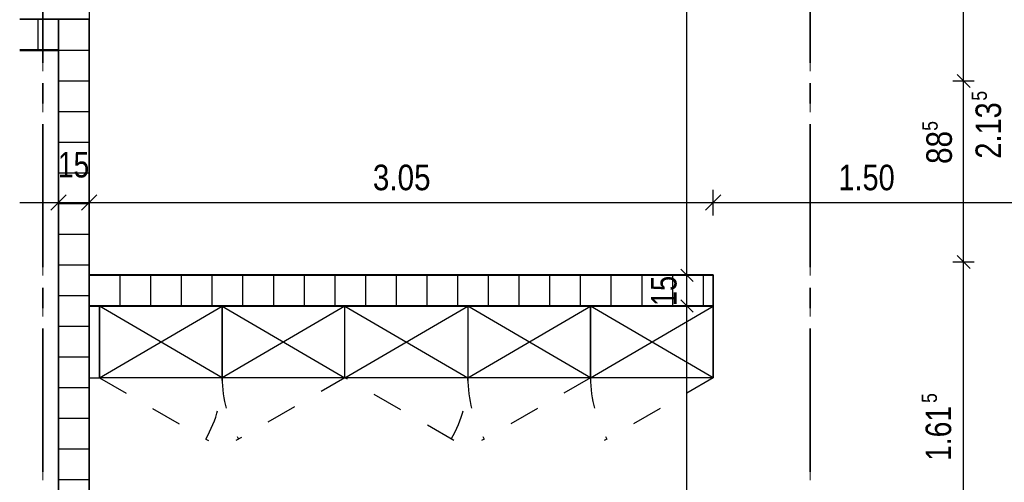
# Model space of a CAD drawing. Header units: metres. Extents: x 29.9 to 45.4, y 22.2 to 35.7.
# Tile 2 of 41: x 30.6 to 35.4, y 25.8 to 28.1. Entities that reach past the tile are written whole.
import ezdxf

# ---------------------------------------------------------------- set-up
doc = ezdxf.new("R2010")
doc.units = ezdxf.units.M
for name, pattern in [('_Rasterlinie_', [0.0075, 0.004, -0.001, 0.0015, -0.001]), ('IMPORT-STRICHLINIE_S4 _5_', [0.3, 0.15, -0.15]), ('IMPORT-STRICHPUNKT2_S5 _5_', [1, 0.7, -0.1, 0.1, -0.1])]:
    doc.linetypes.add(name, pattern=pattern)
doc.layers.add('1233-X-Ref ARC-BTG_00_dwg', color=7, linetype='Continuous', lineweight=5, true_color=0x767676)
for name, color, linetype, lineweight in [('A-FLOR', 7, 'Continuous', 9), ('A-WALL', 7, 'Continuous', 9), ('Achsen', 7, 'Continuous', 25), ('S-GRID', 7, 'Continuous', 5), ('Wand Trockenbau', 7, 'Continuous', 25)]:
    doc.layers.add(name, color=color, linetype=linetype, lineweight=lineweight)
doc.styles.add('Arial_1', font='arial.ttf', dxfattribs={"width": 0.79, "height": 0.125})
doc.styles.add('Arial_11', font='arial.ttf', dxfattribs={"width": 0.76, "height": 0.125})
doc.styles.add('Arial_12', font='arial.ttf', dxfattribs={"width": 0.82, "height": 0.075})
doc.styles.add('Arial_16', font='arial.ttf', dxfattribs={"width": 0.81, "height": 0.125})
doc.styles.add('Arial_3', font='arial.ttf', dxfattribs={"width": 0.83, "height": 0.125})

# ---------------------------------------------------------------- blocks, each defined once
blk = doc.blocks.new('Family - Trockenbauwand-2513979-OKFFB EG - G0641-Rö-für Ausschreibung')
at = {"layer": 'A-WALL', "lineweight": 35}
for p, q in [((0, 0.15), (0, 0)), ((3.9, 0.15), (0, 0.15)), ((3.9, 0), (3.9, 0.15)), ((2.375, 0), (2.375, 0.1242)), ((2.375, 0.1242), (2.775, 0.1242)), ((2.775, 0.1242), (2.775, 0)), ((0, 0), (2.375, 0)), ((2.775, 0), (3.9, 0))]:
    blk.add_line(p, q, dxfattribs=at)
blk = doc.blocks.new('Family - Innenausbau-2514222-OKFFB EG - G0641-Rö-für Ausschreibung')
at = {"layer": 'A-FLOR'}
for p, q in [((3.7008, 3.6), (3.5112, 3.6)), ((3.5112, 3.6), (3.7008, 3.6)), ((3.7008, 1.375), (3.7008, 3.6)), ((3.7008, 3.6), (3.7008, 1.375)), ((3.5112, 1.375), (3.7008, 1.375)), ((3.7008, 1.375), (3.5112, 1.375)), ((3.7008, 0.975), (3.5112, 0.975)), ((3.5112, 0.975), (3.7008, 0.975)), ((3.7008, 0.185), (3.7008, 0.975)), ((3.7008, 0.975), (3.7008, 0.185)), ((3.5112, 0.185), (3.7008, 0.185)), ((3.7008, 0.185), (3.5112, 0.185)), ((3.7008, 0.11), (3.5112, 0.11)), ((3.5112, 0.11), (3.7008, 0.11)), ((3.7008, 0), (3.7008, 0.11)), ((3.7008, 0.11), (3.7008, 0)), ((3.5112, 0), (3.7008, 0)), ((3.7008, 0), (3.5112, 0))]:
    blk.add_line(p, q, dxfattribs=at)
blk = doc.blocks.new('Family - Trockenbauwand-2514256-OKFFB EG - G0641-Rö-für Ausschreibung')
at = {"layer": 'A-WALL', "lineweight": 35}
for p, q in [((3.7008, 0.15), (3.5112, 0.15)), ((3.7008, 0), (3.7008, 0.15)), ((3.5112, 0), (3.7008, 0))]:
    blk.add_line(p, q, dxfattribs=at)
blk = doc.blocks.new('Family - Innenausbau-2515703-OKFFB EG - G0641-Rö-für Ausschreibung')
at = {"layer": 'A-FLOR'}
for p, q in [((1.3998, 10.8916), (1.3998, 2.65)), ((1.3998, 10.8916), (1.3998, 2.65)), ((1.3998, 10.8916), (1.3998, 2.65)), ((1.3998, 2.65), (1.3998, 10.8916)), ((1.3998, 2.65), (4.4498, 2.65)), ((1.3998, 2.65), (4.4498, 2.65)), ((1.3998, 2.65), (4.4498, 2.65)), ((4.4498, 2.65), (1.3998, 2.65)), ((4.4498, 2.65), (4.4498, 2.5)), ((4.4498, 2.65), (4.4498, 2.5)), ((4.4498, 2.65), (4.4498, 2.5)), ((4.4498, 2.65), (4.4498, 2.5)), ((1.3998, 2.5), (1.3998, 0.15)), ((1.3998, 2.5), (1.3998, 0.15)), ((4.4498, 2.5), (1.3998, 2.5)), ((4.4498, 2.5), (1.3998, 2.5)), ((4.4498, 2.5), (1.3998, 2.5)), ((1.3998, 0.15), (1.3998, 2.5)), ((4.4498, 2.5), (1.3998, 2.5)), ((1.3998, 0.15), (1.3998, 2.5))]:
    blk.add_line(p, q, dxfattribs=at)
blk = doc.blocks.new('Family - Trockenbauwand-2516254-OKFFB EG - G0641-Rö-für Ausschreibung')
at = {"layer": 'A-WALL', "lineweight": 35}
for p, q in [((3.05, 0.15), (0, 0.15)), ((0, 0.15), (0, 0)), ((3.05, 0), (3.05, 0.15)), ((0, 0), (3.05, 0))]:
    blk.add_line(p, q, dxfattribs=at)
blk = doc.blocks.new('GSKKBA-5M GG-- 000V21-260422_ifc-1-OKFFB EG - G0641-Rö-für Ausschreibung')
at = {"layer": 'A-FLOR', "lineweight": 9}
for name, p in [('Family - Innenausbau-2515703-OKFFB EG - G0641-Rö-für Ausschreibung', (29.526, 24.175)), ('Family - Innenausbau-2514222-OKFFB EG - G0641-Rö-für Ausschreibung', (27.075, 24.325))]:
    blk.add_blockref(name, p, dxfattribs=at)
at = {"layer": 'A-WALL', "lineweight": 9}
for name, p in [('Family - Trockenbauwand-2514256-OKFFB EG - G0641-Rö-für Ausschreibung', (27.075, 27.925)), ('Family - Trockenbauwand-2516254-OKFFB EG - G0641-Rö-für Ausschreibung', (30.9258, 26.675))]:
    blk.add_blockref(name, p, dxfattribs=at)
at = {"layer": 'A-WALL', "lineweight": 9, "rotation": 270}
blk.add_blockref('Family - Trockenbauwand-2513979-OKFFB EG - G0641-Rö-für Ausschreibung', (30.7758, 28.075), dxfattribs=at)
blk = doc.blocks.new('1233-X-Ref ARC-BTG_00_dwg-10239373-OKFFB EG - G0641-Rö-für Ausschreibung')
at = {"layer": '1233-X-Ref ARC-BTG_00_dwg', "color": 7, "lineweight": 25}
for p, q in [((59.039, 33.0022), (58.976, 33.0652)), ((54.5469, 32.4018), (54.6219, 32.4768)), ((54.6969, 32.4018), (54.7719, 32.4768)), ((57.7469, 32.4018), (57.8219, 32.4768)), ((59.039, 32.1172), (58.976, 32.1802)), ((57.6853, 32.0537), (57.6253, 32.1137)), ((57.6853, 31.9037), (57.6253, 31.9637))]:
    blk.add_line(p, q, dxfattribs=at)
at = {"layer": '1233-X-Ref ARC-BTG_00_dwg', "color": 5, "linetype": 'IMPORT-STRICHLINIE_S4 _5_', "lineweight": 25, "true_color": 0x0000ff}
for p, q in [((54.7844, 31.5837), (55.3172, 31.2761)), ((57.1844, 31.5837), (56.6516, 31.2761)), ((57.7844, 31.5837), (57.2516, 31.2761))]:
    blk.add_line(p, q, dxfattribs=at)
at = {"layer": '1233-X-Ref ARC-BTG_00_dwg', "color": 7, "lineweight": 25, "flags": 128}
for points in [[(57.6553, 29.5337), (57.6553, 29.5837), (57.6553, 30.6179), (57.6553, 31.9337), (57.6553, 32.0837), (57.6553, 33.6591), (57.6553, 40.3273)], [(59.0075, 29.5312), (59.0075, 29.5837), (59.0075, 30.1453), (59.0075, 30.4518), (59.0075, 30.5337), (59.0075, 30.8025), (59.0075, 31.0638), (59.0075, 32.1487), (59.0075, 33.0337), (59.0075, 34.5087), (59.0075, 36.5087), (59.0075, 36.9487), (59.0075, 37.9587), (59.0075, 38.4845), (59.0075, 38.537)], [(59.06, 33.0337), (59.0075, 33.0337), (58.955, 33.0337)], [(54.5844, 32.3768), (54.5844, 32.4393), (54.5844, 32.5018)], [(54.7344, 32.3768), (54.7344, 32.4393), (54.7344, 32.5018)], [(57.7844, 32.3768), (57.7844, 32.4393), (57.7844, 32.5018)], [(54.3947, 32.4393), (54.5844, 32.4393), (54.7344, 32.4393), (57.7844, 32.4393), (59.2836, 32.4393), (59.4336, 32.4393), (61.9336, 32.4393), (62.0836, 32.4393), (65.8336, 32.4393), (65.9836, 32.4393), (68.2836, 32.4393), (68.4336, 32.4393), (68.5929, 32.4393)], [(59.06, 32.1487), (59.0075, 32.1487), (58.955, 32.1487)], [(57.7053, 32.0837), (57.6553, 32.0837), (57.6053, 32.0837)], [(57.7053, 31.9337), (57.6553, 31.9337), (57.6053, 31.9337)]]:
    blk.add_lwpolyline(points, dxfattribs=at)
at = {"layer": '1233-X-Ref ARC-BTG_00_dwg', "color": 5, "lineweight": 25, "true_color": 0x0000ff, "flags": 128}
for points in [[(54.7344, 31.5837), (54.7344, 31.9337), (54.7344, 31.5837), (54.7344, 31.9337), (54.7344, 31.5837), (54.7844, 31.5837), (54.7844, 31.9337), (54.7844, 31.5837), (54.7844, 31.9337), (54.7344, 31.9337)], [(57.7844, 31.5837), (54.7844, 31.5837), (55.3844, 31.9337), (55.3844, 31.5837), (55.3844, 31.9337), (55.9844, 31.5837), (55.9844, 31.9337), (56.5844, 31.5837)], [(55.9844, 31.9337), (55.3844, 31.5837), (54.7844, 31.9337), (57.7844, 31.9337), (57.7844, 31.5837), (57.7844, 31.9337), (57.7844, 31.5837), (57.1844, 31.9337), (57.1844, 31.5837), (57.1844, 31.9337), (57.1844, 31.5837), (57.1844, 31.9337)], [(55.9844, 31.5837), (56.5844, 31.9337), (56.5844, 31.5837), (57.1844, 31.9337), (57.1844, 31.5837), (56.5844, 31.9337)], [(57.1844, 31.9337), (57.1844, 31.5837), (57.7844, 31.9337), (57.7844, 31.5837), (57.7844, 31.9337)]]:
    blk.add_lwpolyline(points, dxfattribs=at)
at = {"layer": '1233-X-Ref ARC-BTG_00_dwg', "color": 5, "linetype": 'IMPORT-STRICHLINIE_S4 _5_', "lineweight": 25, "true_color": 0x0000ff, "flags": 128}
blk.add_lwpolyline([(56.5172, 31.2761), (55.9844, 31.5837), (55.4516, 31.2761)], dxfattribs=at)
at = {"layer": '1233-X-Ref ARC-BTG_00_dwg', "color": 5, "linetype": 'IMPORT-STRICHLINIE_S4 _5_', "lineweight": 25, "true_color": 0x0000ff}
for centre, start, end in [((54.7844, 31.5837), 330, 0), ((55.9844, 31.5837), 180, 210), ((55.9844, 31.5837), 330, 0), ((57.1844, 31.5837), 180, 210), ((57.7844, 31.5837), 180, 210)]:
    blk.add_arc(centre, 0.6, start, end, dxfattribs=at)
at = {"layer": 'Achsen', "linetype": 'IMPORT-STRICHPUNKT2_S5 _5_', "lineweight": 35}
for p, q in [((54.5086, 28.1233), (54.5086, 40.3273)), ((58.2586, 28.1233), (58.2586, 40.3273))]:
    blk.add_line(p, q, dxfattribs=at)
at = {"layer": 'Wand Trockenbau'}
for p, q in [((54.4836, 33.3337), (54.4836, 33.1837)), ((54.7344, 33.1837), (54.5844, 33.1837)), ((54.7344, 33.0337), (54.5844, 33.0337)), ((54.7344, 32.8837), (54.5844, 32.8837)), ((54.7344, 32.7337), (54.5844, 32.7337)), ((54.7344, 32.5837), (54.5844, 32.5837)), ((54.7344, 32.4337), (54.5844, 32.4337)), ((54.7344, 32.2837), (54.5844, 32.2837)), ((54.7344, 32.1337), (54.5844, 32.1337)), ((54.8844, 32.0837), (54.8844, 31.9337)), ((55.0344, 32.0837), (55.0344, 31.9337)), ((55.1844, 32.0837), (55.1844, 31.9337)), ((55.3344, 32.0837), (55.3344, 31.9337)), ((55.4844, 32.0837), (55.4844, 31.9337)), ((55.6344, 32.0837), (55.6344, 31.9337)), ((55.7844, 32.0837), (55.7844, 31.9337)), ((55.9344, 32.0837), (55.9344, 31.9337)), ((56.0844, 32.0837), (56.0844, 31.9337)), ((56.2344, 32.0837), (56.2344, 31.9337)), ((56.3844, 32.0837), (56.3844, 31.9337)), ((56.5344, 32.0837), (56.5344, 31.9337)), ((56.6844, 32.0837), (56.6844, 31.9337)), ((56.8344, 32.0837), (56.8344, 31.9337)), ((56.9844, 32.0837), (56.9844, 31.9337)), ((57.1344, 32.0837), (57.1344, 31.9337)), ((57.2844, 32.0837), (57.2844, 31.9337)), ((57.4344, 32.0837), (57.4344, 31.9337)), ((57.5844, 32.0837), (57.5844, 31.9337)), ((57.7344, 32.0837), (57.7344, 31.9337)), ((54.7344, 31.9837), (54.5844, 31.9837)), ((54.7344, 31.8337), (54.5844, 31.8337)), ((54.7344, 31.6837), (54.5844, 31.6837)), ((54.7344, 31.5337), (54.5844, 31.5337)), ((54.7344, 31.3837), (54.5844, 31.3837)), ((54.7344, 31.2337), (54.5844, 31.2337)), ((54.7344, 31.0837), (54.5844, 31.0837))]:
    blk.add_line(p, q, dxfattribs=at)
at = {"layer": 'Wand Trockenbau', "flags": 128}
for points in [[(54.7344, 40.3273), (54.7344, 33.3337), (54.7344, 32.0837)], [(54.3947, 33.1837), (54.5844, 33.1837), (54.5844, 30.9587), (54.7086, 30.9587), (54.7086, 30.5587), (54.5844, 30.5587), (54.5844, 29.7687), (54.3947, 29.7687)], [(54.7344, 31.9337), (57.7844, 31.9337), (57.7844, 32.0837), (54.7344, 32.0837), (54.7344, 31.9337), (54.7344, 29.5837), (54.5844, 29.5837)]]:
    blk.add_lwpolyline(points, dxfattribs=at)
at = {"layer": '1233-X-Ref ARC-BTG_00_dwg', "color": 7, "lineweight": 9, "attachment_point": 1, "rotation": 90, "line_spacing_factor": 0.941778}
for s, insert, char_height, width, style in [('5', (59.0464, 32.9377), 0.075, 0.056011, 'Arial_12'), ('2.13', (59.0659, 32.6545), 0.125, 0.321379, 'Arial_16'), ('5', (58.806, 32.7904), 0.075, 0.056011, 'Arial_12'), ('88', (58.8255, 32.6285), 0.125, 0.186706, 'Arial_3'), ('15', (57.4798, 31.9338), 0.125, 0.171402, 'Arial_11'), ('5', (58.8024, 31.4603), 0.075, 0.056011, 'Arial_12'), ('1.61', (58.8219, 31.1771), 0.125, 0.315258, 'Arial_1')]:
    blk.add_mtext(s, dxfattribs=dict(at, insert=insert, char_height=char_height, width=width, style=style))
at = {"layer": '1233-X-Ref ARC-BTG_00_dwg', "color": 7, "lineweight": 9, "char_height": 0.125, "attachment_point": 1, "line_spacing_factor": 0.941778}
for s, insert, width, style in [('15', (54.5813, 32.6873), 0.180584, 'Arial_1'), ('3.05', (56.1207, 32.625), 0.327501, 'Arial_3'), ('1.50', (58.3958, 32.6248), 0.321379, 'Arial_16')]:
    blk.add_mtext(s, dxfattribs=dict(at, insert=insert, width=width, style=style))

msp = doc.modelspace()

# ---------------------------------------------------------------- linework, layer by layer
at = {"layer": 'S-GRID', "color": 175, "linetype": '_Rasterlinie_', "lineweight": 9, "true_color": 0x5555aa}
for p, q in [((30.7, 22.8217), (30.7, 35.0921)), ((34.45, 22.8217), (34.45, 35.0921))]:
    msp.add_line(p, q, dxfattribs=at)

# ---------------------------------------------------------------- block references
at = {"lineweight": 5}
msp.add_blockref('GSKKBA-5M GG-- 000V21-260422_ifc-1-OKFFB EG - G0641-Rö-für Ausschreibung', (0, 0), dxfattribs=at)
at = {"layer": '1233-X-Ref ARC-BTG_00_dwg', "color": 7, "lineweight": 9}
msp.add_blockref('1233-X-Ref ARC-BTG_00_dwg-10239373-OKFFB EG - G0641-Rö-für Ausschreibung', (-23.8086, -5.2607), dxfattribs=at)

doc.saveas('drawing.dxf')
